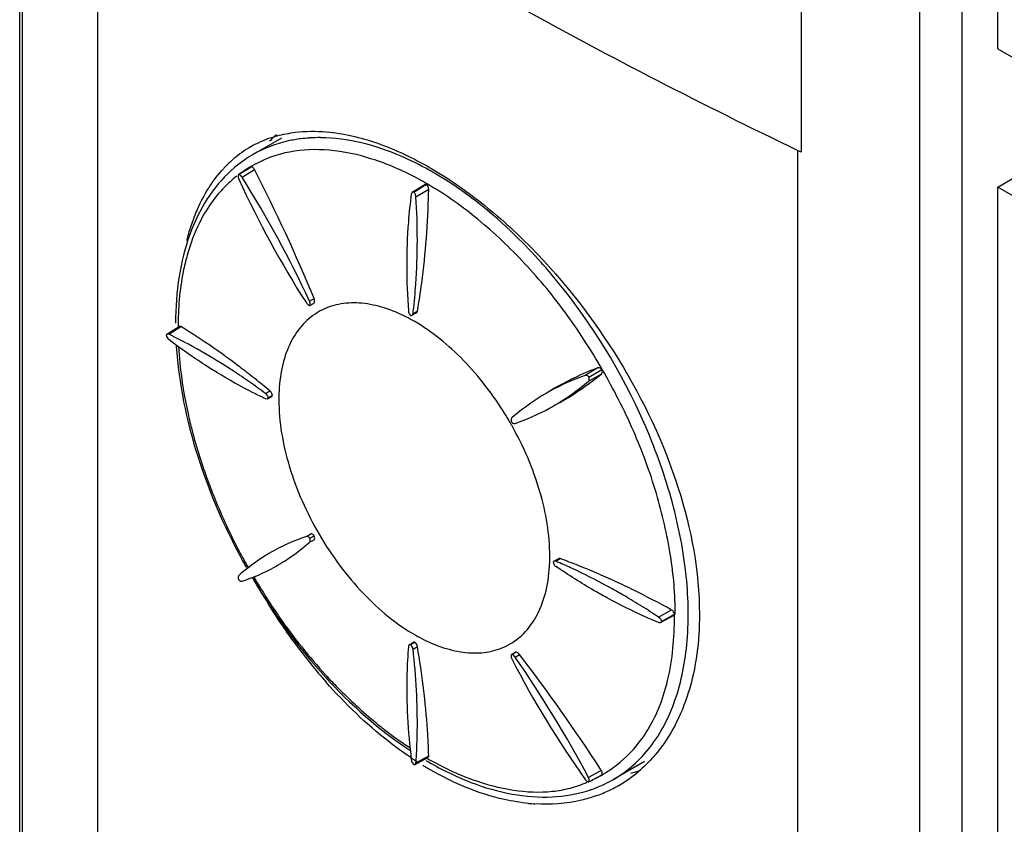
# Model space of a CAD drawing. Header units: millimetres. Extents: x 31 to 240, y 31 to 348.
# Tile 2 of 10: x 41 to 72, y 165 to 190. Entities that reach past the tile are written whole.
import ezdxf

# ---------------------------------------------------------------- set-up
doc = ezdxf.new("R2010")
doc.units = ezdxf.units.MM
doc.header["$LTSCALE"] = 24.648052
doc.layers.get('0').update_dxf_attribs({"linetype": 'CONTINUOUS'})
doc.layers.add('_1', color=7, linetype='CONTINUOUS')

msp = doc.modelspace()

# ---------------------------------------------------------------- linework, layer by layer
at = {"color": 7, "linetype": 'Continuous'}
for p, q in [((40.726, 93.729), (40.726, 247.371)), ((40.816, 93.781), (40.816, 247.193)), ((70.791, 155.041), (70.791, 200.847)), ((69.441, 154.881), (69.441, 200.687)), ((43.221, 93.978), (43.221, 198.969)), ((65.654, 194.207), (65.654, 186.041)), ((49.081, 186.486), (48.169, 185.959)), ((65.547, 156.207), (65.547, 186.091)), ((47.708, 185.319), (47.976, 185.484)), ((47.82, 185.238), (48.219, 185.48)), ((47.976, 185.484), (48.11, 185.566)), ((53.249, 184.759), (53.648, 185.005)), ((53.568, 184.93), (53.704, 185.012)), ((53.66, 184.985), (53.704, 185.012)), ((53.296, 184.766), (53.249, 184.759)), ((53.296, 184.766), (53.568, 184.93)), ((53.367, 184.617), (53.773, 184.852)), ((49.974, 181.289), (50.117, 181.368)), ((49.984, 181.149), (50.12, 181.223)), ((53.239, 180.836), (53.377, 180.91)), ((53.272, 180.893), (53.414, 180.969)), ((45.417, 180.237), (45.816, 180.483)), ((45.479, 180.235), (45.871, 180.477)), ((45.871, 180.477), (45.816, 180.483)), ((45.417, 180.237), (45.393, 180.203)), ((59.164, 179.161), (58.764, 178.92)), ((58.884, 178.867), (59.299, 179.106)), ((58.87, 178.737), (59.279, 178.962)), ((48.566, 178.344), (48.707, 178.426)), ((48.626, 178.172), (48.764, 178.247)), ((48.653, 178.207), (48.755, 178.263)), ((48.755, 178.263), (48.79, 178.283)), ((48.755, 178.263), (48.79, 178.283)), ((49.871, 173.782), (50.01, 173.866)), ((49.974, 173.603), (50.117, 173.682)), ((49.984, 173.728), (50.12, 173.807)), ((57.767, 172.994), (57.9, 173.076)), ((57.833, 172.994), (57.969, 173.078)), ((61.106, 171.214), (61.512, 171.447)), ((61.17, 171.04), (61.582, 171.263)), ((61.199, 171.078), (61.616, 171.308)), ((53.154, 170.33), (53.287, 170.412)), ((53.197, 170.336), (53.297, 170.396)), ((53.272, 170.192), (53.414, 170.274)), ((53.297, 170.396), (53.331, 170.417)), ((56.411, 170.018), (56.542, 170.099)), ((56.527, 169.939), (56.666, 170.024)), ((53.367, 166.573), (53.773, 166.792)), ((53.296, 166.515), (53.338, 166.519)), ((53.338, 166.519), (53.75, 166.741)), ((60.655, 166.61), (59.669, 166.041)), ((59.279, 166.324), (58.87, 166.1)), ((59.022, 166.036), (59.299, 166.186)), ((59.279, 166.324), (59.252, 166.363)), ((59.279, 166.324), (59.253, 166.364)), ((59.294, 166.182), (59.329, 166.183)), ((58.884, 165.961), (59.022, 166.036))]:
    msp.add_line(p, q, dxfattribs=at)
for centre, radius, start, end in [((51.386, 183.802), 3.728, 131.5691, 133.0676), ((49.89, 183.067), 3.615, 108.3478, 119.9503), ((51.447, 183.738), 3.817, 133.0742, 136.0423), ((50.265, 181.887), 4.61, 93.7909, 97.0279), ((50.282, 181.615), 4.884, 89.521, 93.7765), ((49.899, 183.067), 3.62, 121.2069, 131.5651), ((50.183, 182.472), 4.028, 120.006, 124.669), ((49.865, 183.118), 3.559, 120.0045, 121.1615), ((72.545, 200.954), 16.428, 244.7871, 245.1983), ((50.008, 182.943), 3.785, 131.5564, 135.6772), ((50.234, 182.399), 4.116, 124.6819, 130.654), ((50.22, 181.915), 4.23, 118.7117, 120.0021), ((50.202, 181.947), 4.193, 118.2447, 118.7105), ((50.095, 182.857), 3.908, 135.6657, 137.2996), ((50.289, 182.335), 4.201, 130.6421, 132.0869), ((50.084, 182.15), 3.959, 120.9706, 126.6685), ((50.093, 182.134), 3.977, 120.0005, 120.9714), ((-0.483, 160.507), 54.731, 22.4041, 27.1466), ((48.606, 176.188), 10.625, 59.9991, 60.8107), ((48.53, 176.056), 10.777, 59.7853, 60.0004), ((50.103, 182.128), 3.987, 127.9986, 136.0167), ((76.469, 198.319), 31.615, 204.5632, 212.7217), ((15.495, 165.043), 38.115, 25.2295, 31.995), ((48.603, 176.2), 10.203, 60.2639, 62.0671), ((48.455, 175.939), 10.503, 60.0004, 60.2713), ((23.081, 185.516), 30.699, 358.5405, 358.7601), ((43.933, 170.5), 18.022, 39.2673, 41.834), ((51.278, 179.177), 2.041, 118.2277, 122.5259), ((36.288, 182.981), 17.112, 352.9909, 353.2244), ((51.28, 179.174), 2.044, 122.5265, 123.7034), ((50.655, 176.058), 5.299, 61.9102, 63.6968), ((50.557, 175.872), 5.509, 61.0699, 61.9163), ((38.303, 165.483), 16.405, 63.7905, 64.0602), ((38.217, 165.309), 16.599, 63.4117, 63.7903), ((37.996, 164.869), 17.092, 62.1645, 63.4075), ((37.125, 163.26), 18.921, 58.4785, 62.1074), ((36.482, 162.2), 20.161, 57.9256, 58.4964), ((32.181, 158.687), 25.74, 53.8658, 54.1122), ((31.568, 157.851), 26.777, 52.831, 53.8607), ((36.115, 161.616), 20.851, 56.7463, 57.9222), ((35.515, 160.704), 21.942, 55.1152, 56.7429), ((30.428, 156.35), 28.66, 51.6161, 52.8289), ((29.134, 154.715), 30.746, 50.46, 51.6169), ((61.255, 171.873), 7.474, 109.4685, 118.9139), ((54.056, 184.357), 7.4, 301.042, 310.5801), ((34.795, 159.671), 23.202, 53.5935, 55.1159), ((61.146, 172.088), 7.233, 118.9801, 121.2234), ((54.676, 178.146), 5.684, 179.254, 180.0013), ((61.138, 172.105), 7.214, 123.7893, 130.8056), ((61.127, 172.119), 7.197, 121.224, 123.7794), ((47.224, 172.135), 10.561, 30.5952, 32.3396), ((54.154, 184.202), 7.217, 289.201, 298.7612), ((54.144, 184.215), 7.233, 298.7763, 301.0231), ((47.195, 172.118), 10.594, 29.4701, 30.5961), ((51.894, 167.734), 6.378, 108.4949, 118.1655), ((51.785, 167.962), 6.126, 123.7047, 131.6369), ((64.878, 182.327), 19.374, 207.719, 209.5254), ((51.766, 167.986), 6.095, 121.2241, 123.6887), ((51.786, 167.954), 6.133, 118.2436, 121.2222), ((52.052, 173.154), 5.584, 358.4528, 359.5325), ((51.93, 173.155), 5.706, 359.5302, 0.0005), ((50.306, 152.21), 22.231, 68.2477, 69.834), ((45.89, 178.17), 6.125, 288.3695, 298.7528), ((45.884, 178.175), 6.133, 298.7775, 301.7594), ((52.309, 173.146), 5.327, 356.6679, 358.0438), ((52.17, 173.151), 5.466, 358.0396, 358.4504), ((51.145, 157.232), 17.122, 66.7823, 67.0097), ((50.933, 156.743), 17.655, 65.1327, 66.7751), ((50.152, 155.097), 19.477, 61.4435, 65.0841), ((49.311, 149.765), 24.87, 65.2716, 68.2065), ((65.112, 182.461), 19.691, 210.5173, 210.7594), ((66.208, 183.079), 20.896, 210.4014, 210.8061), ((65.159, 182.437), 19.666, 210.7661, 214.8424), ((49.619, 154.105), 20.602, 60.9474, 61.46), ((49.313, 153.557), 21.23, 59.7013, 60.9438), ((48.463, 147.913), 26.908, 63.8708, 65.282), ((48.797, 152.677), 22.251, 58.051, 59.6985), ((47.247, 145.469), 29.637, 61.2289, 63.8412), ((48.187, 151.698), 23.404, 56.4975, 58.0517), ((63.417, 181.23), 17.547, 214.8568, 222.5235), ((49.785, 171.305), 11.831, 358.4054, 359.7681), ((49.301, 171.308), 12.315, 359.7606, 0.0002), ((56.117, 175.513), 5.604, 240.5252, 241.2855), ((63.594, 180.664), 17.442, 216.3478, 221.3368), ((25.218, 148.203), 38.115, 28.0053, 34.7708), ((13.447, 136.735), 54.553, 32.8953, 37.6039), ((84.523, 184.37), 31.615, 207.2786, 215.4371), ((59.585, 176.258), 11.464, 236.1504, 236.5743), ((59.479, 176.097), 11.272, 236.5734, 237.3097), ((37.014, 167.734), 16.394, 355.9405, 356.2163), ((36.825, 167.746), 16.584, 356.2164, 356.5586), ((59.16, 175.59), 10.672, 238.5134, 239.0304), ((59.196, 175.996), 10.854, 239.4894, 239.9998), ((58.968, 175.834), 10.523, 240.0005, 240.2007), ((58.925, 175.758), 10.436, 240.2004, 240.5956), ((59.039, 175.387), 10.436, 239.0288, 239.9768), ((57.046, 170.082), 4.502, 294.5395, 299.9585), ((57.302, 169.691), 4.035, 299.6648, 302.1447), ((57.675, 169.597), 4.327, 299.9412, 310.3682), ((59.036, 170.552), 4.476, 285.3596, 289.5128), ((57.618, 169.609), 4.116, 289.2379, 295.41), ((57.652, 169.535), 4.035, 295.4237, 299.9946), ((57.683, 169.587), 4.313, 298.9857, 299.9208), ((57.591, 169.683), 4.195, 287.8628, 289.2494), ((57.644, 169.67), 4.405, 289.2942, 295.3276), ((57.674, 169.604), 4.333, 295.3404, 298.9828), ((57.517, 171.052), 5.804, 264.4258, 266.5019)]:
    msp.add_arc(centre, radius, start, end, dxfattribs=at)
for points, knots in [([(53.821, 192.273), (54.762, 191.73), (58.611, 189.558), (62.544, 187.536), (65.547, 186.091)], [0, 0, 0, 0, 0.245948, 1, 1, 1, 1]), ([(48.752, 186.498), (48.813, 186.519), (49.063, 186.595), (49.321, 186.645), (49.516, 186.669)], [0, 0, 0, 0, 0.246146, 1, 1, 1, 1]), ([(49.516, 186.669), (49.843, 186.709), (50.729, 186.715), (52.209, 186.362), (53.277, 185.851), (53.821, 185.537)], [0, 0, 0, 0, 0.218541, 0.583546, 1, 1, 1, 1]), ([(49.701, 186.463), (49.563, 186.446), (49.031, 186.356), (48.516, 186.16), (48.169, 185.959)], [0, 0, 0, 0, 0.256582, 1, 1, 1, 1]), ([(53.788, 185.464), (53.497, 185.627), (52.415, 186.167), (51.202, 186.491), (50.323, 186.498)], [0, 0, 0, 0, 0.274712, 1, 1, 1, 1]), ([(53.383, 185.214), (52.928, 185.456), (52.024, 185.849), (50.645, 186.146), (49.348, 186.112), (48.566, 185.828), (48.218, 185.641)], [0, 0, 0, 0, 0.286775, 0.545334, 0.779994, 1, 1, 1, 1]), ([(47.473, 185.452), (47.18, 185.187), (46.649, 184.55), (46.096, 183.389), (45.766, 182.041), (45.7, 181.082), (45.699, 180.583)], [0, 0, 0, 0, 0.222808, 0.460607, 0.718838, 1, 1, 1, 1]), ([(46.255, 183.863), (46.313, 184.022), (46.556, 184.612), (46.906, 185.162), (47.223, 185.507)], [0, 0, 0, 0, 0.265527, 1, 1, 1, 1]), ([(47.708, 185.319), (47.702, 185.311), (47.686, 185.264), (47.699, 185.212), (47.715, 185.177)], [0, 0, 0, 0, 0.204305, 1, 1, 1, 1]), ([(47.82, 185.238), (47.808, 185.257), (47.789, 185.281), (47.765, 185.299), (47.76, 185.302)], [0, 0, 0, 0, 0.769457, 1, 1, 1, 1]), ([(48.219, 185.48), (48.212, 185.493), (48.188, 185.532), (48.143, 185.57), (48.11, 185.566)], [0, 0, 0, 0, 0.309051, 1, 1, 1, 1]), ([(53.822, 185.536), (54.392, 185.207), (55.524, 184.423), (57.665, 182.483), (59.971, 179.507), (61.862, 175.528), (62.408, 172.664), (62.408, 171.308)], [0, 0, 0, 0, 0.114652, 0.238643, 0.502013, 0.763879, 1, 1, 1, 1]), ([(57.361, 182.52), (57.099, 182.813), (56.073, 183.884), (54.897, 184.821), (53.954, 185.37)], [0, 0, 0, 0, 0.26466, 1, 1, 1, 1]), ([(59.307, 179.111), (58.941, 179.743), (58.161, 180.961), (56.796, 182.589), (55.322, 183.97), (54.25, 184.721), (53.707, 185.035)], [0, 0, 0, 0, 0.266102, 0.525364, 0.771692, 1, 1, 1, 1]), ([(47.234, 184.897), (47.176, 184.838), (46.949, 184.588), (46.754, 184.309), (46.625, 184.089)], [0, 0, 0, 0, 0.244559, 1, 1, 1, 1]), ([(53.218, 184.703), (53.178, 184.406), (53.048, 183.169), (53.056, 181.919), (53.126, 180.977)], [0, 0, 0, 0, 0.24086, 1, 1, 1, 1]), ([(53.249, 184.759), (53.236, 184.751), (53.223, 184.731), (53.219, 184.71), (53.218, 184.703)], [0, 0, 0, 0, 0.715956, 1, 1, 1, 1]), ([(53.367, 184.617), (53.366, 184.627), (53.36, 184.669), (53.341, 184.709), (53.322, 184.735)], [0, 0, 0, 0, 0.235904, 1, 1, 1, 1]), ([(53.414, 180.969), (53.465, 181.266), (53.655, 182.514), (53.745, 183.775), (53.77, 184.735)], [0, 0, 0, 0, 0.23939, 1, 1, 1, 1]), ([(53.281, 180.962), (53.315, 181.252), (53.428, 182.467), (53.424, 183.691), (53.367, 184.617)], [0, 0, 0, 0, 0.239616, 1, 1, 1, 1]), ([(46.625, 184.089), (46.566, 183.989), (46.338, 183.565), (46.17, 183.11), (46.071, 182.757)], [0, 0, 0, 0, 0.240116, 1, 1, 1, 1]), ([(46.057, 183.215), (46.071, 183.271), (46.129, 183.489), (46.198, 183.705), (46.255, 183.863)], [0, 0, 0, 0, 0.255308, 1, 1, 1, 1]), ([(46.071, 182.757), (46.021, 182.581), (45.842, 181.827), (45.777, 181.048), (45.777, 180.456)], [0, 0, 0, 0, 0.236477, 1, 1, 1, 1]), ([(59.669, 166.041), (60.116, 166.299), (60.945, 167.044), (61.736, 168.611), (62.097, 170.535), (62.031, 172.723), (61.548, 175.074), (60.377, 178.288), (58.995, 180.55), (57.886, 181.907)], [0, 0, 0, 0, 0.088017, 0.184376, 0.294101, 0.418331, 0.555283, 0.701268, 1, 1, 1, 1]), ([(49.871, 181.229), (49.878, 181.218), (49.906, 181.181), (49.951, 181.149), (49.984, 181.149)], [0, 0, 0, 0, 0.296851, 1, 1, 1, 1]), ([(49.984, 181.149), (49.989, 181.157), (50.004, 181.204), (49.991, 181.255), (49.974, 181.289)], [0, 0, 0, 0, 0.204589, 1, 1, 1, 1]), ([(50.12, 181.223), (50.123, 181.228), (50.137, 181.256), (50.136, 181.289), (50.133, 181.313)], [0, 0, 0, 0, 0.213766, 1, 1, 1, 1]), ([(53.003, 180.808), (52.765, 180.925), (52.293, 181.115), (51.576, 181.251), (50.903, 181.216), (50.495, 181.073), (50.313, 180.975)], [0, 0, 0, 0, 0.284956, 0.542876, 0.778253, 1, 1, 1, 1]), ([(53.126, 180.977), (53.127, 180.964), (53.137, 180.91), (53.167, 180.86), (53.197, 180.831)], [0, 0, 0, 0, 0.239091, 1, 1, 1, 1]), ([(50.146, 180.874), (49.964, 180.753), (49.626, 180.438), (49.265, 179.813), (49.045, 179.057), (48.996, 178.508), (48.992, 178.22)], [0, 0, 0, 0, 0.218619, 0.453136, 0.712327, 1, 1, 1, 1]), ([(56.147, 177.785), (55.756, 178.401), (54.894, 179.499), (53.795, 180.376), (53.222, 180.694)], [0, 0, 0, 0, 0.526719, 1, 1, 1, 1]), ([(47.269, 179.54), (47.152, 179.625), (46.695, 179.95), (46.226, 180.259), (45.871, 180.477)], [0, 0, 0, 0, 0.25863, 1, 1, 1, 1]), ([(45.479, 180.235), (45.474, 180.238), (45.454, 180.246), (45.43, 180.245), (45.417, 180.237)], [0, 0, 0, 0, 0.290694, 1, 1, 1, 1]), ([(47.017, 179.012), (46.887, 179.091), (46.362, 179.422), (45.853, 179.78), (45.479, 180.063)], [0, 0, 0, 0, 0.245031, 1, 1, 1, 1]), ([(45.722, 179.852), (45.797, 178.663), (46.311, 176.207), (47.322, 173.922), (47.956, 172.798)], [0, 0, 0, 0, 0.479877, 1, 1, 1, 1]), ([(45.796, 179.81), (45.806, 179.639), (45.863, 178.93), (45.98, 178.227), (46.096, 177.701)], [0, 0, 0, 0, 0.241882, 1, 1, 1, 1]), ([(59.164, 179.161), (59.029, 179.109), (58.503, 178.896), (57.994, 178.636), (57.632, 178.416)], [0, 0, 0, 0, 0.254101, 1, 1, 1, 1]), ([(59.299, 179.106), (59.29, 179.118), (59.255, 179.153), (59.197, 179.173), (59.164, 179.161)], [0, 0, 0, 0, 0.295211, 1, 1, 1, 1]), ([(59.279, 178.962), (59.287, 178.969), (59.319, 179.01), (59.313, 179.069), (59.299, 179.106)], [0, 0, 0, 0, 0.216518, 1, 1, 1, 1]), ([(61.637, 171.299), (61.637, 171.926), (61.523, 173.231), (61.064, 175.198), (60.335, 177.193), (59.672, 178.478), (59.307, 179.111)], [0, 0, 0, 0, 0.228319, 0.47463, 0.733881, 1, 1, 1, 1]), ([(48.566, 178.175), (48.436, 178.236), (47.908, 178.493), (47.395, 178.78), (47.017, 179.012)], [0, 0, 0, 0, 0.244599, 1, 1, 1, 1]), ([(57.867, 178.008), (57.99, 178.075), (58.482, 178.361), (58.946, 178.692), (59.279, 178.962)], [0, 0, 0, 0, 0.246372, 1, 1, 1, 1]), ([(58.884, 178.867), (58.875, 178.877), (58.844, 178.908), (58.794, 178.93), (58.764, 178.92)], [0, 0, 0, 0, 0.305137, 1, 1, 1, 1]), ([(58.87, 178.737), (58.877, 178.743), (58.904, 178.781), (58.896, 178.833), (58.884, 178.867)], [0, 0, 0, 0, 0.205653, 1, 1, 1, 1]), ([(48.566, 178.344), (48.576, 178.336), (48.616, 178.299), (48.643, 178.248), (48.653, 178.207)], [0, 0, 0, 0, 0.236856, 1, 1, 1, 1]), ([(48.626, 178.172), (48.613, 178.165), (48.59, 178.165), (48.571, 178.173), (48.566, 178.175)], [0, 0, 0, 0, 0.712527, 1, 1, 1, 1]), ([(48.992, 178.146), (48.992, 177.432), (49.261, 175.928), (50.199, 173.816), (51.568, 171.959), (52.741, 170.984), (53.359, 170.634)], [0, 0, 0, 0, 0.237537, 0.50067, 0.763439, 1, 1, 1, 1]), ([(46.096, 177.701), (46.135, 177.522), (46.311, 176.792), (46.538, 176.074), (46.734, 175.542)], [0, 0, 0, 0, 0.244675, 1, 1, 1, 1]), ([(56.424, 177.566), (56.417, 177.56), (56.391, 177.522), (56.399, 177.472), (56.411, 177.439)], [0, 0, 0, 0, 0.203985, 1, 1, 1, 1]), ([(56.411, 177.439), (56.416, 177.432), (56.438, 177.409), (56.467, 177.391), (56.489, 177.385)], [0, 0, 0, 0, 0.278802, 1, 1, 1, 1]), ([(57.636, 173.155), (57.636, 173.848), (57.381, 175.31), (56.796, 176.662), (56.419, 177.33)], [0, 0, 0, 0, 0.474453, 1, 1, 1, 1]), ([(46.734, 175.542), (46.804, 175.353), (47.098, 174.595), (47.443, 173.857), (47.728, 173.315)], [0, 0, 0, 0, 0.247275, 1, 1, 1, 1]), ([(49.984, 173.728), (49.975, 173.738), (49.946, 173.768), (49.899, 173.792), (49.871, 173.782)], [0, 0, 0, 0, 0.31157, 1, 1, 1, 1]), ([(49.974, 173.603), (49.981, 173.609), (50.005, 173.647), (49.996, 173.695), (49.984, 173.728)], [0, 0, 0, 0, 0.197893, 1, 1, 1, 1]), ([(50.12, 173.807), (50.111, 173.817), (50.084, 173.847), (50.038, 173.875), (50.01, 173.866)], [0, 0, 0, 0, 0.319626, 1, 1, 1, 1]), ([(50.117, 173.682), (50.123, 173.687), (50.145, 173.726), (50.132, 173.774), (50.12, 173.807)], [0, 0, 0, 0, 0.188224, 1, 1, 1, 1]), ([(49.112, 172.961), (49.188, 173.008), (49.489, 173.203), (49.772, 173.425), (49.974, 173.603)], [0, 0, 0, 0, 0.248108, 1, 1, 1, 1]), ([(57.969, 173.078), (57.963, 173.081), (57.941, 173.087), (57.914, 173.084), (57.9, 173.076)], [0, 0, 0, 0, 0.282366, 1, 1, 1, 1]), ([(56.141, 170.244), (56.356, 170.334), (56.766, 170.598), (57.229, 171.199), (57.527, 171.966), (57.609, 172.535), (57.627, 172.836)], [0, 0, 0, 0, 0.222331, 0.455294, 0.712203, 1, 1, 1, 1]), ([(57.833, 172.994), (57.827, 172.996), (57.806, 173.004), (57.781, 173.002), (57.767, 172.994)], [0, 0, 0, 0, 0.286046, 1, 1, 1, 1]), ([(59.462, 171.827), (59.325, 171.901), (58.769, 172.214), (58.23, 172.554), (57.833, 172.825)], [0, 0, 0, 0, 0.24561, 1, 1, 1, 1]), ([(47.715, 172.54), (47.708, 172.534), (47.685, 172.496), (47.695, 172.447), (47.708, 172.414)], [0, 0, 0, 0, 0.195366, 1, 1, 1, 1]), ([(49.546, 170.326), (49.422, 170.494), (48.935, 171.178), (48.494, 171.893), (48.187, 172.446)], [0, 0, 0, 0, 0.247846, 1, 1, 1, 1]), ([(47.708, 172.414), (47.72, 172.399), (47.739, 172.38), (47.761, 172.367), (47.766, 172.365)], [0, 0, 0, 0, 0.77298, 1, 1, 1, 1]), ([(47.766, 172.365), (47.771, 172.362), (47.788, 172.355), (47.808, 172.353), (47.82, 172.357)], [0, 0, 0, 0, 0.287062, 1, 1, 1, 1]), ([(48.192, 172.391), (48.848, 171.288), (50.316, 169.284), (52.179, 167.624), (53.166, 166.97)], [0, 0, 0, 0, 0.520088, 1, 1, 1, 1]), ([(61.106, 171.041), (60.968, 171.098), (60.41, 171.337), (59.865, 171.607), (59.462, 171.827)], [0, 0, 0, 0, 0.245221, 1, 1, 1, 1]), ([(62.408, 171.308), (62.408, 170.462), (62.221, 168.868), (61.491, 167.411), (61.019, 166.848)], [0, 0, 0, 0, 0.535148, 1, 1, 1, 1]), ([(60.579, 167.34), (60.924, 167.82), (61.451, 169.015), (61.592, 170.293), (61.612, 170.976)], [0, 0, 0, 0, 0.464289, 1, 1, 1, 1]), ([(61.17, 171.04), (61.156, 171.033), (61.132, 171.032), (61.111, 171.039), (61.106, 171.041)], [0, 0, 0, 0, 0.716428, 1, 1, 1, 1]), ([(53.424, 170.598), (53.661, 170.468), (54.13, 170.254), (54.848, 170.073), (55.528, 170.057), (55.951, 170.163), (56.141, 170.244)], [0, 0, 0, 0, 0.285721, 0.544847, 0.780515, 1, 1, 1, 1]), ([(53.126, 170.276), (53.101, 169.988), (53.035, 168.782), (53.104, 167.57), (53.218, 166.659)], [0, 0, 0, 0, 0.239655, 1, 1, 1, 1]), ([(53.154, 170.33), (53.141, 170.322), (53.129, 170.302), (53.126, 170.282), (53.126, 170.276)], [0, 0, 0, 0, 0.712565, 1, 1, 1, 1]), ([(53.272, 170.192), (53.271, 170.205), (53.258, 170.258), (53.228, 170.307), (53.197, 170.336)], [0, 0, 0, 0, 0.23678, 1, 1, 1, 1]), ([(53.414, 170.274), (53.412, 170.287), (53.396, 170.34), (53.363, 170.388), (53.331, 170.417)], [0, 0, 0, 0, 0.234081, 1, 1, 1, 1]), ([(53.773, 166.792), (53.765, 167.065), (53.708, 168.231), (53.562, 169.392), (53.414, 170.274)], [0, 0, 0, 0, 0.23398, 1, 1, 1, 1]), ([(53.379, 166.751), (53.395, 167.025), (53.436, 168.173), (53.37, 169.323), (53.272, 170.192)], [0, 0, 0, 0, 0.238815, 1, 1, 1, 1]), ([(56.411, 170.018), (56.406, 170.009), (56.391, 169.963), (56.406, 169.913), (56.424, 169.88)], [0, 0, 0, 0, 0.203573, 1, 1, 1, 1]), ([(56.527, 169.939), (56.522, 169.947), (56.501, 169.974), (56.474, 169.997), (56.451, 170.008)], [0, 0, 0, 0, 0.270002, 1, 1, 1, 1]), ([(56.666, 170.024), (56.658, 170.035), (56.625, 170.071), (56.577, 170.101), (56.542, 170.099)], [0, 0, 0, 0, 0.293096, 1, 1, 1, 1]), ([(50.485, 169.371), (50.613, 169.232), (51.12, 168.697), (51.663, 168.196), (52.087, 167.849)], [0, 0, 0, 0, 0.256087, 1, 1, 1, 1]), ([(53.199, 166.737), (52.96, 166.898), (51.982, 167.608), (51.106, 168.453), (50.498, 169.144)], [0, 0, 0, 0, 0.238728, 1, 1, 1, 1]), ([(52.087, 167.849), (52.175, 167.777), (52.525, 167.498), (52.888, 167.237), (53.166, 167.054)], [0, 0, 0, 0, 0.255453, 1, 1, 1, 1]), ([(59.448, 166.275), (59.556, 166.343), (59.983, 166.64), (60.35, 167.022), (60.579, 167.34)], [0, 0, 0, 0, 0.245477, 1, 1, 1, 1]), ([(53.75, 166.741), (53.762, 166.747), (53.772, 166.768), (53.773, 166.786), (53.773, 166.792)], [0, 0, 0, 0, 0.700748, 1, 1, 1, 1]), ([(61.019, 166.848), (60.977, 166.798), (60.809, 166.605), (60.624, 166.425), (60.478, 166.301)], [0, 0, 0, 0, 0.252724, 1, 1, 1, 1]), ([(53.218, 166.659), (53.219, 166.646), (53.233, 166.593), (53.264, 166.543), (53.296, 166.515)], [0, 0, 0, 0, 0.236379, 1, 1, 1, 1]), ([(53.338, 166.519), (53.351, 166.526), (53.364, 166.546), (53.367, 166.567), (53.367, 166.573)], [0, 0, 0, 0, 0.709304, 1, 1, 1, 1]), ([(53.769, 166.595), (54.202, 166.346), (55.067, 165.922), (56.4, 165.531), (57.683, 165.43), (58.501, 165.569), (58.878, 165.69)], [0, 0, 0, 0, 0.281162, 0.539462, 0.777228, 1, 1, 1, 1]), ([(53.802, 166.667), (54.237, 166.421), (55.104, 166.01), (56.433, 165.659), (57.504, 165.608), (58.29, 165.747), (58.652, 165.873), (58.825, 165.947)], [0, 0, 0, 0, 0.286155, 0.545565, 0.781618, 0.892348, 1, 1, 1, 1]), ([(56.953, 165.275), (56.696, 165.3), (55.599, 165.48), (54.557, 165.924), (53.821, 166.349)], [0, 0, 0, 0, 0.232898, 1, 1, 1, 1]), ([(58.764, 166.039), (58.773, 166.027), (58.803, 165.991), (58.85, 165.96), (58.884, 165.961)], [0, 0, 0, 0, 0.295104, 1, 1, 1, 1]), ([(58.884, 165.961), (58.889, 165.969), (58.904, 166.016), (58.888, 166.066), (58.87, 166.1)], [0, 0, 0, 0, 0.20256, 1, 1, 1, 1]), ([(59.1, 165.512), (58.95, 165.459), (58.322, 165.276), (57.657, 165.228), (57.163, 165.258)], [0, 0, 0, 0, 0.242851, 1, 1, 1, 1])]:
    msp.add_open_spline(points, degree=3, knots=knots, dxfattribs=at)
for points in [[(47.76, 185.302), (47.744, 185.312), (47.726, 185.32), (47.708, 185.319)], [(53.704, 185.012), (53.686, 185.017), (53.664, 185.015), (53.648, 185.005)], [(53.773, 184.852), (53.774, 184.91), (53.747, 184.973), (53.704, 185.012)], [(53.322, 184.735), (53.314, 184.746), (53.306, 184.756), (53.296, 184.766)], [(50.133, 181.313), (50.13, 181.331), (50.124, 181.35), (50.117, 181.368)], [(53.377, 180.91), (53.385, 180.915), (53.392, 180.921), (53.398, 180.929)], [(53.398, 180.929), (53.406, 180.941), (53.411, 180.955), (53.414, 180.969)], [(53.197, 180.831), (53.211, 180.828), (53.227, 180.829), (53.239, 180.836)], [(53.239, 180.836), (53.247, 180.84), (53.254, 180.846), (53.258, 180.853)], [(53.258, 180.853), (53.266, 180.865), (53.271, 180.879), (53.272, 180.893)], [(45.393, 180.203), (45.399, 180.175), (45.41, 180.148), (45.425, 180.124)], [(45.425, 180.124), (45.439, 180.101), (45.457, 180.079), (45.479, 180.063)], [(48.743, 178.387), (48.733, 178.401), (48.721, 178.414), (48.707, 178.426)], [(48.653, 178.207), (48.648, 178.193), (48.639, 178.179), (48.626, 178.172)], [(48.79, 178.283), (48.782, 178.32), (48.766, 178.356), (48.743, 178.387)], [(48.764, 178.247), (48.777, 178.254), (48.786, 178.268), (48.79, 178.283)], [(56.489, 177.385), (56.501, 177.383), (56.515, 177.382), (56.527, 177.386)], [(57.767, 172.994), (57.755, 172.986), (57.746, 172.973), (57.742, 172.96)], [(57.742, 172.96), (57.75, 172.924), (57.768, 172.89), (57.792, 172.862)], [(57.792, 172.862), (57.804, 172.848), (57.817, 172.835), (57.833, 172.825)], [(61.106, 171.214), (61.151, 171.183), (61.186, 171.131), (61.199, 171.078)], [(61.583, 171.383), (61.564, 171.409), (61.54, 171.432), (61.512, 171.447)], [(61.582, 171.263), (61.599, 171.272), (61.611, 171.29), (61.616, 171.308)], [(61.616, 171.308), (61.611, 171.335), (61.598, 171.361), (61.583, 171.383)], [(61.199, 171.078), (61.194, 171.063), (61.184, 171.048), (61.17, 171.04)], [(53.197, 170.336), (53.183, 170.339), (53.166, 170.338), (53.154, 170.33)], [(53.331, 170.417), (53.317, 170.42), (53.3, 170.42), (53.287, 170.412)], [(56.451, 170.008), (56.439, 170.014), (56.425, 170.018), (56.411, 170.018)], [(59.304, 166.272), (59.298, 166.29), (59.289, 166.308), (59.279, 166.324)], [(59.299, 166.186), (59.307, 166.197), (59.31, 166.211), (59.311, 166.224)], [(59.311, 166.224), (59.312, 166.24), (59.309, 166.256), (59.304, 166.272)]]:
    msp.add_open_spline(points, degree=3, dxfattribs=at)
at = {"layer": '_1', "color": 7, "linetype": 'Continuous'}
for p, q in [((71.922, 189.334), (71.922, 225.75)), ((71.922, 189.334), (86.852, 180.714)), ((71.922, 184.925), (72.629, 185.333)), ((71.922, 148.509), (71.922, 184.925)), ((86.852, 176.305), (71.922, 184.925))]:
    msp.add_line(p, q, dxfattribs=at)

doc.saveas('drawing.dxf')
